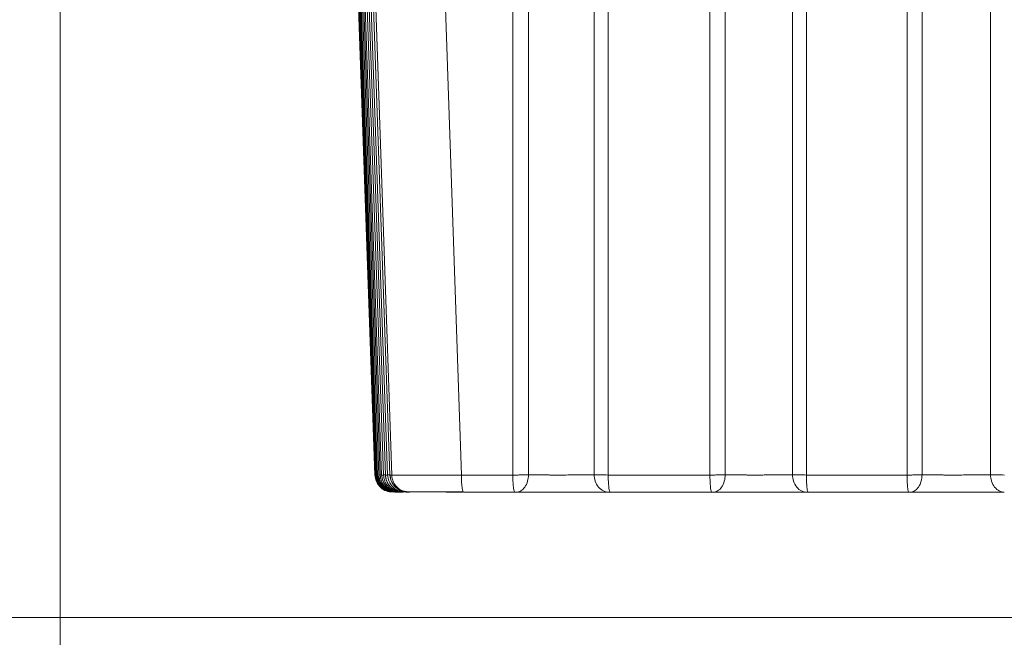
# Model space of a CAD drawing. Header units: millimetres. Extents: x 0 to 594, y 0 to 420.
# Tile 3 of 76: x 57 to 87, y 23 to 42. Entities that reach past the tile are written whole.
import ezdxf

# ---------------------------------------------------------------- set-up
doc = ezdxf.new("R2010")
doc.units = ezdxf.units.MM
doc.styles.add('SLDTEXTSTYLE1', font='TXT', dxfattribs={"width": 0.605})
doc.dimstyles.new('SLDDIMSTYLE0', dxfattribs={"dimtxt": 2.568319, "dimasz": 3.3, "dimexe": 0, "dimexo": 0.0625, "dimgap": 0.64208, "dimtad": 1, "dimdec": 1, "dimlfac": 5, "dimrnd": 1e-09, "dimzin": 12, "dimdsep": 46, "dimtxsty": 'SLDTEXTSTYLE1', "dimsah": 1, "dimcen": 0.09, "dimadec": 0, "dimazin": 3, "dimtfac": 1, "dimtdec": 1, "dimtofl": 0, "dimtmove": 0, "dimatfit": 3, "dimfxl": 1, "dimfrac": 2, "dimtolj": 1, "dimtzin": 12, "dimarcsym": 0})
doc.dimstyles.new('SLDDIMSTYLE1', dxfattribs={"dimtxt": 2.568319, "dimasz": 3.3, "dimexe": 0, "dimexo": 0.0625, "dimgap": 0.64208, "dimtad": 1, "dimdec": 0, "dimlfac": 5, "dimrnd": 1e-09, "dimzin": 12, "dimdsep": 46, "dimtxsty": 'SLDTEXTSTYLE1', "dimsah": 1, "dimcen": 0.09, "dimadec": 0, "dimazin": 3, "dimtfac": 1, "dimtdec": 1, "dimtofl": 0, "dimtmove": 0, "dimatfit": 3, "dimfxl": 1, "dimfrac": 2, "dimtolj": 1, "dimtzin": 12, "dimarcsym": 0})

# ---------------------------------------------------------------- blocks, each defined once
blk = doc.blocks.new('_D_17')
at = {"color": 7, "linetype": 'Continuous', "lineweight": 0}
for p, q in [((166.907, 189.054), (47.47, 189.054)), ((48.47, 189.054), (48.47, 23.662)), ((43.938, 110.523), (43.938, 111.111)), ((43.938, 111.111), (47.882, 111.111)), ((47.882, 111.111), (47.882, 110.523)), ((43.938, 102.193), (43.938, 101.605)), ((47.882, 101.605), (47.882, 102.193)), ((43.938, 101.605), (47.882, 101.605)), ((104.307, 23.662), (47.47, 23.662))]:
    blk.add_line(p, q, dxfattribs=at)
for points in [[(48.47, 189.054), (47.97, 185.754), (48.97, 185.754)], [(48.47, 23.662), (48.97, 26.962), (47.97, 26.962)]]:
    blk.add_solid(points, dxfattribs=at)
at = {"color": 7, "linetype": 'Continuous', "lineweight": 0, "char_height": 2.6458, "attachment_point": 1, "rotation": 90, "style": 'SLDTEXTSTYLE1'}
for s, insert in [('33,5', (44.471, 102.928)), ('850', (39.939, 103.418))]:
    blk.add_mtext(s, dxfattribs=dict(at, insert=insert))
blk = doc.blocks.new('_D_18')
at = {"color": 7, "linetype": 'Continuous', "lineweight": 0}
for p, q in [((270.952, 79.31), (270.952, 14.901)), ((58.606, 76.408), (58.606, 14.901)), ((160.614, 20.433), (160.026, 20.433)), ((160.026, 20.433), (160.026, 16.489)), ((168.944, 20.433), (169.532, 20.433)), ((169.532, 20.433), (169.532, 16.489)), ((160.026, 16.489), (160.614, 16.489)), ((169.532, 16.489), (168.944, 16.489)), ((58.606, 15.901), (270.952, 15.901))]:
    blk.add_line(p, q, dxfattribs=at)
for points in [[(58.606, 15.901), (61.906, 15.401), (61.906, 16.401)], [(270.952, 15.901), (267.652, 16.401), (267.652, 15.401)]]:
    blk.add_solid(points, dxfattribs=at)
at = {"color": 7, "linetype": 'Continuous', "lineweight": 0, "char_height": 2.6458, "attachment_point": 1, "style": 'SLDTEXTSTYLE1'}
for s, insert in [('1062', (160.859, 24.432)), ('41,8', (161.349, 19.899))]:
    blk.add_mtext(s, dxfattribs=dict(at, insert=insert))

msp = doc.modelspace()

# ---------------------------------------------------------------- linework, layer by layer
at = {"color": 7, "linetype": 'Continuous', "lineweight": 15}
for p, q in [((67.647, 57.699), (68.661, 27.983)), ((67.588, 57.16), (68.608, 27.976)), ((68.608, 27.983), (67.589, 57.152)), ((69.785, 56.867), (70.775, 27.983)), ((68.537, 27.983), (67.536, 56.652)), ((67.485, 56.152), (68.469, 27.983)), ((68.411, 27.983), (67.442, 55.714)), ((72.333, 27.983), (72.327, 55.57)), ((67.402, 55.284), (68.355, 27.983)), ((72.809, 27.988), (72.805, 55.154)), ((68.309, 27.983), (67.369, 54.909)), ((67.339, 54.546), (68.267, 27.983)), ((74.805, 54.425), (74.802, 27.991)), ((68.233, 27.983), (67.316, 54.233)), ((75.232, 54.201), (75.228, 27.983)), ((67.297, 53.938), (68.204, 27.983)), ((68.182, 27.983), (67.284, 53.687)), ((68.156, 27.983), (67.273, 53.268)), ((67.276, 53.457), (68.166, 27.983)), ((67.275, 53.103), (68.153, 27.983)), ((78.313, 27.983), (78.309, 52.876)), ((78.777, 27.988), (78.774, 52.529)), ((80.818, 51.903), (80.816, 27.99)), ((81.242, 51.726), (81.239, 27.983)), ((84.294, 27.983), (84.291, 50.645)), ((84.747, 27.988), (84.745, 50.359)), ((86.824, 49.836), (86.821, 27.99)), ((68.172, 27.983), (68.166, 27.983)), ((68.21, 27.983), (68.204, 27.983)), ((68.273, 27.983), (68.267, 27.983)), ((68.361, 27.983), (68.355, 27.983)), ((68.613, 27.983), (68.608, 27.983)), ((68.607, 27.483), (68.65, 27.471)), ((68.638, 27.481), (68.674, 27.471)), ((68.677, 27.48), (68.773, 27.462)), ((68.753, 27.48), (68.849, 27.462)), ((68.855, 27.48), (68.95, 27.462)), ((68.982, 27.48), (69.077, 27.462)), ((69.108, 27.48), (69.201, 27.462)), ((70.828, 27.479), (70.839, 27.462)), ((68.598, 27.47), (68.601, 27.47)), ((68.642, 27.471), (68.651, 27.471)), ((68.648, 27.47), (68.719, 27.472)), ((68.686, 27.47), (68.791, 27.472)), ((68.749, 27.47), (68.888, 27.473)), ((68.838, 27.47), (68.935, 27.472)), ((68.966, 27.473), (69.008, 27.474)), ((68.996, 27.471), (69.074, 27.473)), ((69.074, 27.462), (69.077, 27.462)), ((69.135, 27.471), (69.197, 27.473)), ((70.309, 27.462), (70.804, 27.462))]:
    msp.add_line(p, q, dxfattribs=at)
for points, knots in [([(68.153, 27.983), (68.153, 27.983), (68.153, 27.983), (68.155, 27.983), (68.156, 27.983)], [0, 0, 0, 0, 0.50004, 1, 1, 1, 1]), ([(68.153, 27.983), (68.162, 27.917), (68.182, 27.779), (68.309, 27.605), (68.459, 27.498), (68.565, 27.484), (68.599, 27.479)], [0, 0, 0, 0, 0.271739, 0.564819, 0.857899, 1, 1, 1, 1]), ([(68.166, 27.983), (68.168, 27.983), (68.173, 27.983), (68.179, 27.983), (68.182, 27.983)], [0, 0, 0, 0, 0.5000855, 1, 1, 1, 1]), ([(68.166, 27.983), (68.175, 27.917), (68.195, 27.779), (68.322, 27.606), (68.471, 27.498), (68.575, 27.484), (68.608, 27.48)], [0, 0, 0, 0, 0.2734919, 0.5684625, 0.8634331, 1, 1, 1, 1]), ([(68.169, 27.989), (68.174, 27.94), (68.186, 27.837), (68.259, 27.694), (68.369, 27.571), (68.467, 27.523), (68.515, 27.499)], [0, 0, 0, 0, 0.234629, 0.48629, 0.74526, 1, 1, 1, 1]), ([(68.204, 27.983), (68.208, 27.983), (68.217, 27.983), (68.228, 27.983), (68.233, 27.983)], [0, 0, 0, 0, 0.5000975, 1, 1, 1, 1]), ([(68.204, 27.983), (68.213, 27.917), (68.233, 27.779), (68.36, 27.606), (68.509, 27.498), (68.613, 27.484), (68.646, 27.48)], [0, 0, 0, 0, 0.2734761, 0.5684295, 0.863383, 1, 1, 1, 1]), ([(68.207, 27.989), (68.212, 27.94), (68.224, 27.837), (68.297, 27.694), (68.407, 27.571), (68.505, 27.523), (68.553, 27.499)], [0, 0, 0, 0, 0.234663, 0.486336, 0.745294, 1, 1, 1, 1]), ([(68.267, 27.983), (68.274, 27.983), (68.287, 27.983), (68.302, 27.983), (68.309, 27.983)], [0, 0, 0, 0, 0.500154, 1, 1, 1, 1]), ([(68.267, 27.983), (68.269, 27.92), (68.283, 27.854), (68.338, 27.725), (68.379, 27.664), (68.484, 27.563), (68.547, 27.523), (68.677, 27.473), (68.744, 27.462), (68.807, 27.462)], [0, 0, 0, 0, 0.25, 0.25, 0.5, 0.5, 0.75, 0.75, 1, 1, 1, 1]), ([(68.27, 27.989), (68.275, 27.94), (68.287, 27.837), (68.36, 27.694), (68.471, 27.571), (68.568, 27.523), (68.616, 27.499)], [0, 0, 0, 0, 0.2346962, 0.4863813, 0.7453274, 1, 1, 1, 1]), ([(68.355, 27.983), (68.364, 27.983), (68.382, 27.983), (68.401, 27.983), (68.411, 27.983)], [0, 0, 0, 0, 0.500313, 1, 1, 1, 1]), ([(68.355, 27.983), (68.358, 27.92), (68.371, 27.854), (68.426, 27.725), (68.468, 27.664), (68.572, 27.563), (68.635, 27.523), (68.765, 27.473), (68.832, 27.462), (68.895, 27.462)], [0, 0, 0, 0, 0.25, 0.25, 0.5, 0.5, 0.75, 0.75, 1, 1, 1, 1]), ([(68.358, 27.989), (68.364, 27.94), (68.376, 27.837), (68.449, 27.694), (68.559, 27.571), (68.656, 27.523), (68.705, 27.499)], [0, 0, 0, 0, 0.234729, 0.486427, 0.745361, 1, 1, 1, 1]), ([(68.469, 27.983), (68.48, 27.983), (68.502, 27.983), (68.526, 27.983), (68.537, 27.983)], [0, 0, 0, 0, 0.500393, 1, 1, 1, 1]), ([(68.469, 27.983), (68.471, 27.92), (68.485, 27.854), (68.54, 27.725), (68.581, 27.664), (68.686, 27.563), (68.748, 27.523), (68.879, 27.473), (68.946, 27.462), (69.008, 27.462)], [0, 0, 0, 0, 0.25, 0.25, 0.5, 0.5, 0.75, 0.75, 1, 1, 1, 1]), ([(68.471, 27.989), (68.477, 27.94), (68.489, 27.837), (68.562, 27.694), (68.673, 27.571), (68.77, 27.523), (68.818, 27.499)], [0, 0, 0, 0, 0.234763, 0.486473, 0.745396, 1, 1, 1, 1]), ([(68.608, 27.983), (68.616, 27.983), (68.634, 27.983), (68.652, 27.983), (68.661, 27.983)], [0, 0, 0, 0, 0.500242, 1, 1, 1, 1]), ([(68.608, 27.983), (68.61, 27.914), (68.626, 27.845), (68.682, 27.719), (68.722, 27.661), (68.822, 27.565), (68.881, 27.527), (69.009, 27.475), (69.078, 27.461), (69.147, 27.461)], [0, 0, 0, 0, 0.25, 0.25, 0.5, 0.5, 0.75, 0.75, 1, 1, 1, 1]), ([(68.61, 27.989), (68.616, 27.94), (68.628, 27.838), (68.701, 27.694), (68.811, 27.571), (68.909, 27.523), (68.957, 27.499)], [0, 0, 0, 0, 0.234797, 0.48652, 0.745431, 1, 1, 1, 1]), ([(68.661, 27.983), (68.662, 27.983), (68.664, 27.983), (68.669, 27.982), (68.675, 27.982), (68.684, 27.981), (68.694, 27.981), (68.706, 27.98), (68.721, 27.98), (68.736, 27.98), (68.754, 27.979), (68.773, 27.979), (68.794, 27.979), (68.817, 27.979), (68.841, 27.978), (68.867, 27.978), (68.894, 27.978), (68.923, 27.978), (68.954, 27.978), (68.985, 27.977), (69.018, 27.977), (69.053, 27.977), (69.089, 27.977), (69.126, 27.977), (69.164, 27.977), (69.204, 27.977), (69.245, 27.977), (69.3, 27.977), (69.373, 27.977), (69.466, 27.977), (69.564, 27.977), (69.667, 27.977), (69.774, 27.978), (69.887, 27.978), (70.003, 27.979), (70.124, 27.979), (70.248, 27.98), (70.376, 27.98), (70.506, 27.981), (70.639, 27.982), (70.73, 27.983), (70.775, 27.983)], [0, 0, 0, 0, 0.020045, 0.040025, 0.05994, 0.079788, 0.099572, 0.11929, 0.138943, 0.15853, 0.178052, 0.197509, 0.2169, 0.236226, 0.255487, 0.274682, 0.293812, 0.312877, 0.331876, 0.350811, 0.36968, 0.388484, 0.407223, 0.425896, 0.444505, 0.463048, 0.481526, 0.499939, 0.536817, 0.573958, 0.611365, 0.649036, 0.686971, 0.725171, 0.763637, 0.802367, 0.841363, 0.880624, 0.92015, 0.959942, 1, 1, 1, 1]), ([(72.333, 27.983), (72.345, 27.983), (72.367, 27.983), (72.411, 27.983), (72.465, 27.983), (72.527, 27.983), (72.588, 27.984), (72.648, 27.985), (72.705, 27.985), (72.759, 27.987), (72.792, 27.987), (72.809, 27.988)], [0, 0, 0, 0, 0.065848, 0.133155, 0.254516, 0.376702, 0.499713, 0.623548, 0.748207, 0.873691, 1, 1, 1, 1]), ([(72.333, 27.983), (72.334, 27.92), (72.335, 27.853), (72.341, 27.725), (72.346, 27.664), (72.358, 27.563), (72.365, 27.523), (72.38, 27.473), (72.388, 27.462), (72.395, 27.462)], [0, 0, 0, 0, 0.25, 0.25, 0.5, 0.5, 0.75, 0.75, 1, 1, 1, 1]), ([(72.809, 27.988), (72.808, 27.925), (72.799, 27.858), (72.762, 27.728), (72.734, 27.666), (72.663, 27.564), (72.62, 27.524), (72.531, 27.473), (72.485, 27.462), (72.442, 27.462)], [0, 0, 0, 0, 0.25, 0.25, 0.5, 0.5, 0.75, 0.75, 1, 1, 1, 1]), ([(72.809, 27.988), (72.821, 27.988), (72.847, 27.987), (72.887, 27.987), (72.928, 27.987), (72.97, 27.986), (73.014, 27.986), (73.058, 27.985), (73.102, 27.985), (73.148, 27.985), (73.194, 27.984), (73.241, 27.984), (73.288, 27.984), (73.336, 27.984), (73.384, 27.984), (73.432, 27.983), (73.48, 27.983), (73.529, 27.983), (73.577, 27.983), (73.626, 27.983), (73.675, 27.983), (73.723, 27.983), (73.771, 27.983), (73.833, 27.983), (73.909, 27.983), (73.999, 27.983), (74.088, 27.984), (74.178, 27.984), (74.266, 27.985), (74.352, 27.985), (74.436, 27.986), (74.518, 27.987), (74.596, 27.988), (74.67, 27.989), (74.74, 27.99), (74.781, 27.991), (74.802, 27.991)], [0, 0, 0, 0, 0.022862, 0.04565, 0.068358, 0.090979, 0.113509, 0.135949, 0.158302, 0.18057, 0.202756, 0.224859, 0.24688, 0.268821, 0.290682, 0.312463, 0.334166, 0.355792, 0.37734, 0.398811, 0.420205, 0.44152, 0.462756, 0.483913, 0.523612, 0.563906, 0.604801, 0.646295, 0.688387, 0.731072, 0.774352, 0.818237, 0.862735, 0.907859, 0.953621, 1, 1, 1, 1]), ([(74.802, 27.991), (74.851, 27.989), (74.915, 27.987), (75.061, 27.984), (75.144, 27.983), (75.228, 27.983)], [0, 0, 0, 0, 0.5, 0.5, 1, 1, 1, 1]), ([(74.802, 27.991), (74.803, 27.928), (74.814, 27.86), (74.858, 27.73), (74.891, 27.668), (74.977, 27.565), (75.029, 27.525), (75.136, 27.473), (75.191, 27.462), (75.243, 27.462)], [0, 0, 0, 0, 0.25, 0.25, 0.5, 0.5, 0.75, 0.75, 1, 1, 1, 1]), ([(75.228, 27.983), (75.228, 27.92), (75.23, 27.854), (75.235, 27.725), (75.24, 27.664), (75.251, 27.563), (75.258, 27.523), (75.272, 27.473), (75.279, 27.462), (75.285, 27.462)], [0, 0, 0, 0, 0.25, 0.25, 0.5, 0.5, 0.75, 0.75, 1, 1, 1, 1]), ([(78.313, 27.983), (78.323, 27.983), (78.342, 27.983), (78.383, 27.983), (78.434, 27.983), (78.496, 27.983), (78.557, 27.984), (78.616, 27.985), (78.673, 27.985), (78.727, 27.987), (78.76, 27.987), (78.777, 27.988)], [0, 0, 0, 0, 0.058231, 0.117539, 0.241072, 0.36545, 0.490671, 0.616737, 0.743647, 0.871401, 1, 1, 1, 1]), ([(78.313, 27.983), (78.313, 27.92), (78.315, 27.853), (78.32, 27.725), (78.324, 27.664), (78.334, 27.563), (78.341, 27.523), (78.353, 27.473), (78.36, 27.462), (78.366, 27.462)], [0, 0, 0, 0, 0.25, 0.25, 0.5, 0.5, 0.75, 0.75, 1, 1, 1, 1]), ([(78.777, 27.988), (78.775, 27.925), (78.767, 27.858), (78.73, 27.728), (78.702, 27.666), (78.631, 27.564), (78.589, 27.524), (78.501, 27.473), (78.455, 27.462), (78.413, 27.462)], [0, 0, 0, 0, 0.25, 0.25, 0.5, 0.5, 0.75, 0.75, 1, 1, 1, 1]), ([(78.777, 27.988), (78.79, 27.988), (78.816, 27.987), (78.858, 27.987), (78.901, 27.987), (78.945, 27.986), (78.989, 27.986), (79.035, 27.985), (79.081, 27.985), (79.128, 27.985), (79.176, 27.984), (79.224, 27.984), (79.273, 27.984), (79.322, 27.984), (79.372, 27.984), (79.422, 27.983), (79.471, 27.983), (79.522, 27.983), (79.572, 27.983), (79.622, 27.983), (79.672, 27.983), (79.722, 27.983), (79.786, 27.983), (79.866, 27.983), (79.96, 27.983), (80.055, 27.984), (80.149, 27.984), (80.243, 27.985), (80.334, 27.985), (80.424, 27.986), (80.51, 27.987), (80.594, 27.987), (80.673, 27.988), (80.748, 27.989), (80.793, 27.99), (80.816, 27.99)], [0, 0, 0, 0, 0.023298, 0.046518, 0.069651, 0.092692, 0.115636, 0.138483, 0.161237, 0.183899, 0.206471, 0.228955, 0.251351, 0.27366, 0.295882, 0.31802, 0.340073, 0.362042, 0.383928, 0.40573, 0.427448, 0.449081, 0.470629, 0.511603, 0.553143, 0.595252, 0.63793, 0.681174, 0.724981, 0.769352, 0.814297, 0.859826, 0.905952, 0.952685, 1, 1, 1, 1]), ([(80.816, 27.99), (80.866, 27.988), (80.93, 27.986), (81.075, 27.984), (81.156, 27.983), (81.239, 27.983)], [0, 0, 0, 0, 0.5, 0.5, 1, 1, 1, 1]), ([(80.816, 27.99), (80.817, 27.927), (80.827, 27.86), (80.87, 27.73), (80.903, 27.667), (80.987, 27.565), (81.037, 27.524), (81.141, 27.473), (81.195, 27.462), (81.245, 27.462)], [0, 0, 0, 0, 0.25, 0.25, 0.5, 0.5, 0.75, 0.75, 1, 1, 1, 1]), ([(81.239, 27.983), (81.239, 27.92), (81.24, 27.854), (81.245, 27.725), (81.249, 27.664), (81.258, 27.563), (81.264, 27.523), (81.276, 27.473), (81.282, 27.462), (81.288, 27.462)], [0, 0, 0, 0, 0.25, 0.25, 0.5, 0.5, 0.75, 0.75, 1, 1, 1, 1]), ([(84.294, 27.983), (84.302, 27.983), (84.318, 27.983), (84.356, 27.983), (84.405, 27.983), (84.467, 27.983), (84.528, 27.984), (84.587, 27.985), (84.644, 27.985), (84.698, 27.987), (84.731, 27.987), (84.747, 27.988)], [0, 0, 0, 0, 0.049937, 0.100638, 0.226441, 0.353136, 0.480724, 0.609204, 0.738577, 0.868842, 1, 1, 1, 1]), ([(84.294, 27.983), (84.294, 27.92), (84.295, 27.853), (84.3, 27.725), (84.303, 27.664), (84.312, 27.563), (84.317, 27.523), (84.328, 27.473), (84.333, 27.462), (84.338, 27.462)], [0, 0, 0, 0, 0.25, 0.25, 0.5, 0.5, 0.75, 0.75, 1, 1, 1, 1]), ([(84.747, 27.988), (84.746, 27.925), (84.737, 27.858), (84.701, 27.728), (84.673, 27.666), (84.602, 27.564), (84.56, 27.524), (84.472, 27.473), (84.426, 27.462), (84.384, 27.462)], [0, 0, 0, 0, 0.25, 0.25, 0.5, 0.5, 0.75, 0.75, 1, 1, 1, 1]), ([(84.747, 27.988), (84.76, 27.988), (84.787, 27.987), (84.828, 27.987), (84.871, 27.987), (84.914, 27.986), (84.958, 27.986), (85.004, 27.985), (85.049, 27.985), (85.096, 27.985), (85.143, 27.985), (85.191, 27.984), (85.239, 27.984), (85.288, 27.984), (85.337, 27.984), (85.386, 27.983), (85.435, 27.983), (85.485, 27.983), (85.535, 27.983), (85.584, 27.983), (85.634, 27.983), (85.683, 27.983), (85.746, 27.983), (85.822, 27.983), (85.912, 27.983), (86.003, 27.983), (86.093, 27.984), (86.182, 27.984), (86.271, 27.985), (86.358, 27.985), (86.443, 27.986), (86.526, 27.986), (86.605, 27.987), (86.682, 27.988), (86.754, 27.989), (86.799, 27.99), (86.821, 27.99)], [0, 0, 0, 0, 0.022946, 0.045812, 0.068591, 0.091277, 0.113866, 0.136356, 0.15875, 0.181051, 0.20326, 0.225378, 0.247407, 0.269346, 0.291197, 0.312961, 0.334639, 0.356231, 0.377738, 0.399158, 0.420493, 0.441741, 0.462901, 0.501354, 0.540279, 0.579679, 0.619554, 0.659904, 0.700725, 0.742015, 0.783781, 0.826031, 0.868772, 0.912015, 0.955768, 1, 1, 1, 1]), ([(86.821, 27.99), (86.873, 27.988), (86.937, 27.986), (87.082, 27.984), (87.162, 27.983), (87.243, 27.983)], [0, 0, 0, 0, 0.5, 0.5, 1, 1, 1, 1]), ([(86.822, 27.99), (86.824, 27.927), (86.834, 27.86), (86.876, 27.729), (86.908, 27.667), (86.989, 27.564), (87.038, 27.524), (87.14, 27.473), (87.193, 27.462), (87.241, 27.462)], [0, 0, 0, 0, 0.25, 0.25, 0.5, 0.5, 0.75, 0.75, 1, 1, 1, 1]), ([(68.444, 27.547), (68.454, 27.538), (68.473, 27.52), (68.513, 27.498), (68.558, 27.481), (68.592, 27.474), (68.608, 27.471)], [0, 0, 0, 0, 0.270706, 0.5275, 0.77047, 1, 1, 1, 1]), ([(68.509, 27.524), (68.511, 27.523), (68.522, 27.513), (68.552, 27.498), (68.596, 27.481), (68.63, 27.474), (68.646, 27.471)], [0, 0, 0, 0, 0.053763, 0.387035, 0.702275, 1, 1, 1, 1]), ([(68.572, 27.524), (68.574, 27.523), (68.585, 27.513), (68.615, 27.498), (68.659, 27.481), (68.693, 27.474), (68.71, 27.471)], [0, 0, 0, 0, 0.0599042, 0.391126, 0.7043135, 1, 1, 1, 1]), ([(68.66, 27.524), (68.662, 27.523), (68.674, 27.513), (68.704, 27.498), (68.748, 27.481), (68.782, 27.474), (68.798, 27.471)], [0, 0, 0, 0, 0.065135, 0.394651, 0.706089, 1, 1, 1, 1]), ([(68.774, 27.524), (68.776, 27.523), (68.788, 27.512), (68.817, 27.498), (68.861, 27.481), (68.895, 27.474), (68.911, 27.471)], [0, 0, 0, 0, 0.067693, 0.396534, 0.707108, 1, 1, 1, 1]), ([(68.889, 27.545), (68.898, 27.536), (68.917, 27.519), (68.956, 27.498), (69, 27.481), (69.034, 27.474), (69.05, 27.471)], [0, 0, 0, 0, 0.271585, 0.528644, 0.771293, 1, 1, 1, 1]), ([(68.599, 27.471), (68.599, 27.471), (68.601, 27.471), (68.61, 27.471), (68.62, 27.471), (68.625, 27.471)], [0, 0, 0, 0, 0.365591, 0.731263, 1, 1, 1, 1]), ([(68.622, 27.471), (68.627, 27.471), (68.637, 27.471), (68.652, 27.471), (68.66, 27.471)], [0, 0, 0, 0, 0.500044, 1, 1, 1, 1]), ([(68.625, 27.471), (68.625, 27.471), (68.627, 27.471), (68.638, 27.471), (68.654, 27.471), (68.67, 27.471), (68.678, 27.471)], [0, 0, 0, 0, 0.249995, 0.500044, 0.750044, 1, 1, 1, 1]), ([(68.66, 27.471), (68.665, 27.471), (68.675, 27.471), (68.69, 27.471), (68.698, 27.471)], [0, 0, 0, 0, 0.500043, 1, 1, 1, 1]), ([(68.676, 27.471), (68.676, 27.471), (68.678, 27.471), (68.689, 27.471), (68.706, 27.471), (68.722, 27.471), (68.73, 27.471)], [0, 0, 0, 0, 0.249996, 0.500044, 0.750044, 1, 1, 1, 1]), ([(68.723, 27.471), (68.728, 27.471), (68.738, 27.471), (68.754, 27.471), (68.762, 27.471)], [0, 0, 0, 0, 0.500042, 1, 1, 1, 1]), ([(68.752, 27.471), (68.753, 27.471), (68.754, 27.471), (68.766, 27.471), (68.783, 27.471), (68.799, 27.471), (68.808, 27.471)], [0, 0, 0, 0, 0.249996, 0.500045, 0.750043, 1, 1, 1, 1]), ([(68.811, 27.471), (68.816, 27.471), (68.826, 27.471), (68.841, 27.471), (68.848, 27.471)], [0, 0, 0, 0, 0.527996, 1, 1, 1, 1]), ([(68.853, 27.471), (68.854, 27.471), (68.856, 27.471), (68.868, 27.471), (68.886, 27.471), (68.902, 27.471), (68.911, 27.471)], [0, 0, 0, 0, 0.249997, 0.500046, 0.750042, 1, 1, 1, 1]), ([(68.925, 27.471), (68.93, 27.471), (68.939, 27.471), (68.954, 27.471), (68.961, 27.471)], [0, 0, 0, 0, 0.536468, 1, 1, 1, 1]), ([(68.98, 27.471), (68.981, 27.471), (68.983, 27.471), (68.995, 27.471), (69.013, 27.471), (69.03, 27.471), (69.039, 27.471)], [0, 0, 0, 0, 0.2499982, 0.5000461, 0.750043, 1, 1, 1, 1]), ([(69.063, 27.471), (69.068, 27.471), (69.077, 27.471), (69.092, 27.471), (69.098, 27.471)], [0, 0, 0, 0, 0.576213, 1, 1, 1, 1]), ([(69.106, 27.47), (69.136, 27.47), (69.197, 27.47), (69.588, 27.47), (70.144, 27.47), (70.6, 27.47), (70.828, 27.47)], [0, 0, 0, 0, 0.250045, 0.500001, 0.749959, 1, 1, 1, 1]), ([(69.147, 27.461), (69.156, 27.461), (69.173, 27.462), (69.192, 27.462), (69.201, 27.462)], [0, 0, 0, 0, 0.499647, 1, 1, 1, 1]), ([(72.443, 27.462), (72.457, 27.462), (72.486, 27.462), (72.53, 27.462), (72.576, 27.462), (72.622, 27.462), (72.669, 27.462), (72.718, 27.462), (72.767, 27.462), (72.817, 27.462), (72.867, 27.462), (72.918, 27.462), (72.97, 27.462), (73.034, 27.462), (73.114, 27.462), (73.21, 27.462), (73.313, 27.462), (73.455, 27.462), (73.602, 27.462), (73.753, 27.462), (73.874, 27.462), (74.001, 27.462), (74.132, 27.462), (74.26, 27.462), (74.421, 27.462), (74.608, 27.462), (74.805, 27.462), (74.961, 27.462), (75.077, 27.462), (75.155, 27.462), (75.207, 27.462), (75.233, 27.462), (75.243, 27.462)], [0, 0, 0, 0, 0.018261, 0.036477, 0.054647, 0.072769, 0.090842, 0.108865, 0.126836, 0.144756, 0.162623, 0.180439, 0.198205, 0.21592, 0.245048, 0.278107, 0.311148, 0.344189, 0.414002, 0.449961, 0.486373, 0.52832, 0.570294, 0.611915, 0.6528, 0.731513, 0.805394, 0.872114, 0.92078, 0.957981, 0.984387, 1, 1, 1, 1]), ([(75.285, 27.462), (75.54, 27.462), (76.048, 27.462), (76.815, 27.462), (77.588, 27.462), (78.106, 27.462), (78.366, 27.462)], [0, 0, 0, 0, 0.247777, 0.495554, 0.746665, 1, 1, 1, 1]), ([(78.413, 27.462), (78.427, 27.462), (78.459, 27.462), (78.51, 27.462), (78.568, 27.462), (78.635, 27.462), (78.72, 27.462), (78.835, 27.462), (78.982, 27.462), (79.161, 27.462), (79.359, 27.462), (79.577, 27.462), (79.75, 27.462), (79.902, 27.462), (80.017, 27.462), (80.144, 27.462), (80.292, 27.462), (80.44, 27.462), (80.575, 27.462), (80.701, 27.462), (80.842, 27.462), (80.98, 27.462), (81.086, 27.462), (81.17, 27.462), (81.22, 27.462), (81.245, 27.462)], [0, 0, 0, 0, 0.018577, 0.039397, 0.062459, 0.087765, 0.115311, 0.157462, 0.210749, 0.267192, 0.334712, 0.402058, 0.47264, 0.496643, 0.54496, 0.581263, 0.61744, 0.688744, 0.728658, 0.757581, 0.823614, 0.885223, 0.923487, 0.961747, 1, 1, 1, 1]), ([(84.384, 27.462), (84.399, 27.462), (84.437, 27.462), (84.496, 27.462), (84.565, 27.462), (84.658, 27.462), (84.786, 27.462), (85.009, 27.462), (85.257, 27.462), (85.528, 27.462), (85.748, 27.462), (85.936, 27.462), (86.087, 27.462), (86.237, 27.462), (86.419, 27.462), (86.623, 27.462), (86.809, 27.462), (86.948, 27.462), (87.048, 27.462), (87.126, 27.462), (87.19, 27.462), (87.23, 27.462), (87.241, 27.462)], [0, 0, 0, 0, 0.018593, 0.048769, 0.070468, 0.099469, 0.154248, 0.208597, 0.329538, 0.395103, 0.464039, 0.535181, 0.571218, 0.607359, 0.679228, 0.749421, 0.816977, 0.881117, 0.91197, 0.941727, 0.982569, 1, 1, 1, 1])]:
    msp.add_open_spline(points, degree=3, knots=knots, dxfattribs=at)
at = {"color": 8, "linetype": 'Continuous', "lineweight": 15}
for points, knots in [([(68.156, 27.983), (68.166, 27.916), (68.185, 27.778), (68.312, 27.605), (68.462, 27.498), (68.567, 27.484), (68.6, 27.48)], [0, 0, 0, 0, 0.273134, 0.567369, 0.861215, 1, 1, 1, 1]), ([(68.182, 27.983), (68.191, 27.916), (68.211, 27.778), (68.338, 27.605), (68.488, 27.498), (68.593, 27.484), (68.626, 27.48)], [0, 0, 0, 0, 0.2731466, 0.5673897, 0.8612364, 1, 1, 1, 1]), ([(68.233, 27.983), (68.243, 27.916), (68.262, 27.778), (68.389, 27.605), (68.539, 27.498), (68.644, 27.484), (68.677, 27.48)], [0, 0, 0, 0, 0.273161, 0.567413, 0.861261, 1, 1, 1, 1]), ([(68.309, 27.983), (68.312, 27.983), (68.317, 27.983), (68.345, 27.984), (68.359, 27.985)], [0, 0, 0, 0, 0.524237, 1, 1, 1, 1]), ([(68.309, 27.983), (68.319, 27.916), (68.338, 27.778), (68.465, 27.605), (68.615, 27.498), (68.72, 27.484), (68.753, 27.48)], [0, 0, 0, 0, 0.273178, 0.56744, 0.861289, 1, 1, 1, 1]), ([(68.411, 27.983), (68.414, 27.983), (68.421, 27.983), (68.445, 27.984), (68.47, 27.985), (68.472, 27.985)], [0, 0, 0, 0, 0.456983, 0.941832, 1, 1, 1, 1]), ([(68.411, 27.983), (68.42, 27.916), (68.44, 27.778), (68.567, 27.605), (68.717, 27.498), (68.821, 27.484), (68.855, 27.48)], [0, 0, 0, 0, 0.273199, 0.567475, 0.861327, 1, 1, 1, 1]), ([(68.537, 27.983), (68.541, 27.983), (68.549, 27.983), (68.576, 27.984), (68.603, 27.985), (68.607, 27.985)], [0, 0, 0, 0, 0.450554, 0.916648, 1, 1, 1, 1]), ([(68.537, 27.983), (68.547, 27.916), (68.567, 27.778), (68.694, 27.605), (68.843, 27.498), (68.948, 27.484), (68.982, 27.48)], [0, 0, 0, 0, 0.273218, 0.567504, 0.861356, 1, 1, 1, 1]), ([(68.66, 27.983), (68.67, 27.914), (68.691, 27.776), (68.817, 27.606), (68.965, 27.499), (69.071, 27.485), (69.108, 27.48)], [0, 0, 0, 0, 0.2822654, 0.5645309, 0.8467965, 1, 1, 1, 1]), ([(70.775, 27.983), (70.776, 27.917), (70.778, 27.779), (70.793, 27.605), (70.811, 27.498), (70.824, 27.484), (70.828, 27.479)], [0, 0, 0, 0, 0.271672, 0.564681, 0.857692, 1, 1, 1, 1])]:
    msp.add_open_spline(points, degree=3, knots=knots, dxfattribs=at)
at = {"color": 7, "linetype": 'Continuous', "lineweight": 15}
for points in [[(70.775, 27.983), (71.294, 27.983), (71.814, 27.983), (72.333, 27.983)], [(75.228, 27.983), (76.256, 27.983), (77.284, 27.983), (78.313, 27.983)], [(81.239, 27.983), (82.257, 27.983), (83.275, 27.983), (84.294, 27.983)], [(68.807, 27.462), (68.82, 27.462), (68.834, 27.462), (68.849, 27.462)], [(68.895, 27.462), (68.912, 27.462), (68.931, 27.462), (68.95, 27.462)], [(70.839, 27.462), (71.357, 27.462), (71.876, 27.462), (72.395, 27.462)], [(72.395, 27.462), (72.412, 27.462), (72.43, 27.462), (72.443, 27.462)], [(75.243, 27.462), (75.253, 27.462), (75.268, 27.462), (75.285, 27.462)], [(78.366, 27.462), (78.383, 27.462), (78.4, 27.462), (78.413, 27.462)], [(81.245, 27.462), (81.255, 27.462), (81.271, 27.462), (81.288, 27.462)], [(81.288, 27.462), (82.304, 27.462), (83.321, 27.462), (84.338, 27.462)], [(84.338, 27.462), (84.355, 27.462), (84.372, 27.462), (84.384, 27.462)]]:
    msp.add_open_spline(points, degree=3, dxfattribs=at)

# ---------------------------------------------------------------- dimensions: what is measured, and where the dimension line sits
at = {"color": 7, "linetype": 'Continuous', "lineweight": 0}
dim = msp.add_linear_dim(base=(48.47, 23.662), p1=(166.907, 189.054), p2=(104.307, 23.662), angle=90, dimstyle='SLDDIMSTYLE0', dxfattribs=at)
dim.commit()
dim.dimension.update_dxf_attribs({"geometry": '_D_17', "text_midpoint": (48.47, 106.358), "dimtype": 160})
dim = msp.add_linear_dim(base=(270.952, 15.901), p1=(58.606, 76.408), p2=(270.952, 79.31), dimstyle='SLDDIMSTYLE1', dxfattribs=at)
dim.commit()
dim.dimension.update_dxf_attribs({"geometry": '_D_18', "text_midpoint": (164.779, 15.901), "dimtype": 160})

doc.saveas('drawing.dxf')
